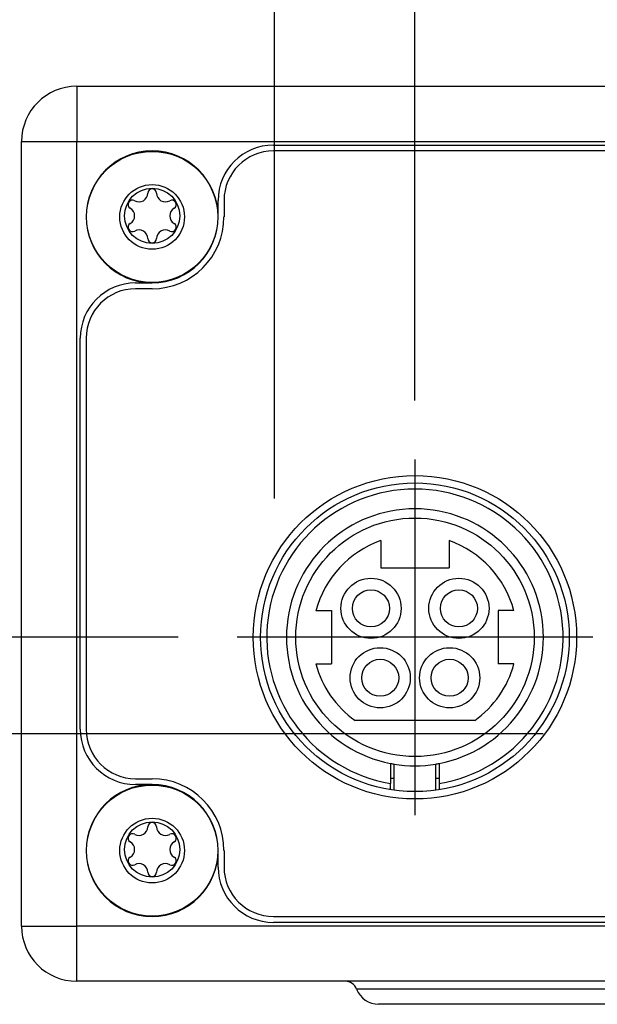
# Model space of a CAD drawing. Header units: inches. Extents: x 2.2 to 24.2, y 1.1 to 18.1.
# Tile 33 of 106: x 17.882 to 18.373, y 8.27 to 9.107. Entities that reach past the tile are written whole.
import ezdxf

# ---------------------------------------------------------------- set-up
doc = ezdxf.new("R2010")
doc.units = ezdxf.units.IN
doc.header["$MEASUREMENT"] = 0
doc.linetypes.add('DOT_CENTER', pattern=[14, 12, -1, 0, -1])
doc.layers.add('1', color=7, linetype='Continuous')
doc.styles.add('CONVERTER_11', font='txt.shx', dxfattribs={"width": 0.9})
doc.dimstyles.new('ME10_DIM_33', dxfattribs={"dimtxt": 0.275591, "dimasz": 0.18, "dimexe": 0.159843, "dimexo": 0.1, "dimgap": 0.2, "dimtad": 1, "dimzin": 4, "dimdsep": 46, "dimtxsty": 'CONVERTER_11', "dimsah": 1, "dimcen": 0.09, "dimclrd": 140, "dimclre": 140, "dimclrt": 4, "dimadec": 0, "dimazin": 0, "dimtfac": 1, "dimtdec": 4, "dimtix": 1, "dimtofl": 0, "dimtmove": 0, "dimatfit": 0, "dimfxl": 1, "dimtolj": 1, "dimtzin": 0, "dimarcsym": 0})
doc.dimstyles.new('ME10_DIM_34', dxfattribs={"dimtxt": 0.275591, "dimasz": 0.18, "dimexe": 0.159843, "dimexo": 0.1, "dimgap": 0.2, "dimtad": 1, "dimzin": 4, "dimdsep": 46, "dimtxsty": 'CONVERTER_11', "dimsah": 1, "dimcen": 0.09, "dimclrd": 140, "dimclre": 140, "dimclrt": 4, "dimadec": 0, "dimazin": 0, "dimtfac": 1, "dimtdec": 4, "dimtix": 1, "dimtofl": 0, "dimtmove": 0, "dimatfit": 0, "dimfxl": 1, "dimtolj": 1, "dimtzin": 0, "dimarcsym": 0})
doc.dimstyles.new('ME10_DIM_38', dxfattribs={"dimtxt": 0.275591, "dimasz": 0.18, "dimexe": 0.159843, "dimexo": 0.1, "dimgap": 0.2, "dimtad": 1, "dimzin": 4, "dimdsep": 46, "dimtxsty": 'CONVERTER_11', "dimsah": 1, "dimcen": 0.09, "dimclrd": 140, "dimclre": 140, "dimclrt": 4, "dimadec": 0, "dimazin": 0, "dimtfac": 1, "dimtdec": 4, "dimtix": 1, "dimtofl": 0, "dimtmove": 0, "dimatfit": 0, "dimfxl": 1, "dimtolj": 1, "dimtzin": 0, "dimarcsym": 0})
doc.dimstyles.new('ME10_DIM_39', dxfattribs={"dimtxt": 0.275591, "dimasz": 0.18, "dimexe": 0.159843, "dimexo": 0.1, "dimgap": 0.2, "dimtad": 1, "dimzin": 4, "dimdsep": 46, "dimtxsty": 'CONVERTER_11', "dimsah": 1, "dimcen": 0.09, "dimclrd": 140, "dimclre": 140, "dimclrt": 4, "dimadec": 0, "dimazin": 0, "dimtfac": 1, "dimtdec": 4, "dimtix": 1, "dimtofl": 0, "dimtmove": 0, "dimatfit": 0, "dimfxl": 1, "dimtolj": 1, "dimtzin": 0, "dimarcsym": 0})

# ---------------------------------------------------------------- blocks, each defined once
blk = doc.blocks.new('B250_front_panel__5', base_point=(35.7665, 16.5393))
at = {"color": 7, "linetype": 'Continuous'}
for p, q in [((35.8603, 18.1005), (37.4379, 18.1005)), ((35.7665, 16.6722), (35.7665, 18.0067)), ((36.195, 18.0005), (43.9247, 18.0005)), ((43.9247, 17.9905), (36.195, 17.9905)), ((36.101, 17.8783), (36.101, 17.9065)), ((36.111, 17.9065), (36.111, 17.8783)), ((35.9605, 17.7661), (35.9887, 17.7661)), ((35.9887, 17.7561), (35.9605, 17.7561)), ((35.8665, 17.0069), (35.8665, 17.6721)), ((35.8765, 17.6721), (35.8765, 17.0069)), ((36.3776, 17.3279), (36.3776, 17.2815)), ((36.4938, 17.3279), (36.4938, 17.2815)), ((36.3776, 17.2815), (36.4938, 17.2815)), ((36.2673, 17.2087), (36.294, 17.2087)), ((36.294, 17.2087), (36.294, 17.1181)), ((36.5774, 17.2087), (36.5774, 17.1181)), ((36.6041, 17.2087), (36.5774, 17.2087)), ((36.2673, 17.1181), (36.294, 17.1181)), ((36.6041, 17.1181), (36.5774, 17.1181)), ((36.5373, 17.0217), (36.3341, 17.0217)), ((36.3944, 16.9489), (36.3944, 16.9233)), ((36.4003, 16.9233), (36.4003, 16.9478)), ((36.4711, 16.9233), (36.4711, 16.9478)), ((36.477, 16.9489), (36.477, 16.9233)), ((35.9605, 16.9229), (35.9887, 16.9229)), ((35.9887, 16.9129), (35.9605, 16.9129)), ((36.3944, 16.9233), (36.3944, 16.9149)), ((36.4003, 16.9233), (36.3944, 16.9233)), ((36.3944, 16.9042), (36.3944, 16.9149)), ((36.4003, 16.9033), (36.4003, 16.9233)), ((36.4711, 16.9033), (36.4711, 16.9233)), ((36.477, 16.9233), (36.4711, 16.9233)), ((36.477, 16.9233), (36.477, 16.9149)), ((36.477, 16.9149), (36.477, 16.9042)), ((36.101, 16.7725), (36.101, 16.8007)), ((36.111, 16.8007), (36.111, 16.7725)), ((36.195, 16.6885), (43.9247, 16.6885)), ((43.9247, 16.6785), (36.195, 16.6785)), ((36.3171, 16.5785), (35.8603, 16.5785)), ((36.8171, 16.5785), (36.3171, 16.5785)), ((36.7603, 16.5393), (36.3739, 16.5393))]:
    blk.add_line(p, q, dxfattribs=at)
at = {"color": 124, "linetype": 'Continuous'}
for p, q in [((35.8603, 18.1005), (35.8603, 18.0067)), ((35.7665, 18.0067), (35.8603, 18.0067)), ((35.8603, 18.0067), (44.2594, 18.0067)), ((35.8603, 16.6722), (35.8603, 18.0067)), ((35.7665, 16.6722), (35.8603, 16.6722)), ((44.2594, 16.6722), (35.8603, 16.6722)), ((35.8603, 16.5785), (35.8603, 16.6722)), ((36.7977, 16.5651), (36.3365, 16.5651))]:
    blk.add_line(p, q, dxfattribs=at)
for centre in [(35.9887, 17.8783), (35.9887, 16.8007)]:
    blk.add_circle(centre, 0.1115, dxfattribs=at)
at = {"color": 7, "linetype": 'Continuous'}
for centre, radius in [((35.9887, 17.8783), 0.055), ((35.9887, 17.8801), 0.047), ((36.4357, 17.1634), 0.275), ((36.4357, 17.1634), 0.2625), ((36.4357, 17.1634), 0.2028), ((36.3609, 17.2126), 0.0512), ((36.5105, 17.2126), 0.0512), ((36.3609, 17.2126), 0.0315), ((36.5105, 17.2126), 0.0315), ((36.3766, 17.0945), 0.0512), ((36.4947, 17.0945), 0.0512), ((36.3766, 17.0945), 0.0315), ((36.4947, 17.0945), 0.0315), ((35.9887, 16.8007), 0.055), ((35.9887, 16.8025), 0.047)]:
    blk.add_circle(centre, radius, dxfattribs=at)
for centre, radius, start, end in [((35.8603, 18.0067), 0.0938, 90, 180), ((35.9887, 17.8783), 0.1122, 0, 180), ((36.195, 17.9065), 0.094, 90, 180), ((36.195, 17.9065), 0.084, 90, 180), ((35.9663, 17.9189), 0.015, 240.7228, 359.2772), ((35.9887, 17.9186), 0.00748, 0.7228, 179.2772), ((36.0112, 17.9189), 0.015, 180.7228, 299.2772), ((35.9553, 17.8994), 0.00748, 60.7228, 239.2772), ((36.0222, 17.8994), 0.00748, 300.7228, 119.2772), ((35.9439, 17.8801), 0.015, 300.7228, 59.2772), ((36.0336, 17.8801), 0.015, 120.7228, 239.2772), ((35.9887, 17.8783), 0.1122, 180, 270), ((35.9553, 17.8608), 0.00748, 120.7228, 299.2772), ((35.9887, 17.8783), 0.1222, 270, 0), ((35.9887, 17.8783), 0.1122, 270, 0), ((36.0222, 17.8608), 0.00748, 240.7228, 59.2772), ((35.9663, 17.8412), 0.015, 0.7228, 119.2772), ((36.0112, 17.8412), 0.015, 60.7228, 179.2772), ((35.9887, 17.8415), 0.00748, 180.7228, 359.2772), ((35.9605, 17.6721), 0.094, 90, 180), ((35.9605, 17.6721), 0.084, 90, 180), ((36.4357, 17.1634), 0.252, 279.4428, 260.5572), ((36.4357, 17.1634), 0.2185, 280.9055, 259.0945), ((36.4357, 17.1634), 0.1744, 109.4484, 164.954), ((36.4357, 17.1634), 0.1744, 15.046, 70.5516), ((36.4357, 17.1634), 0.1744, 195.046, 234.3548), ((36.4357, 17.1634), 0.1744, 305.6452, 344.954), ((35.9605, 17.0069), 0.094, 180, 270), ((35.9605, 17.0069), 0.084, 180, 270), ((36.4357, 17.1634), 0.2185, 259.0945, 260.6676), ((36.4357, 17.1634), 0.2185, 260.6676, 279.3324), ((36.4357, 17.1634), 0.2185, 279.3324, 280.9055), ((35.9887, 16.8007), 0.1122, 90, 180), ((35.9887, 16.8007), 0.1222, 0, 90), ((35.9887, 16.8007), 0.1122, 0, 90), ((35.9887, 16.8411), 0.00748, 0.7228, 179.2772), ((35.9553, 16.8218), 0.00748, 60.7228, 239.2772), ((35.9663, 16.8413), 0.015, 240.7228, 359.2772), ((36.0112, 16.8413), 0.015, 180.7228, 299.2772), ((36.0222, 16.8218), 0.00748, 300.7228, 119.2772), ((35.9439, 16.8025), 0.015, 300.7228, 59.2772), ((36.0336, 16.8025), 0.015, 120.7228, 239.2772), ((35.9887, 16.8007), 0.1122, 180, 0), ((35.9553, 16.7832), 0.00748, 120.7228, 299.2772), ((35.9663, 16.7636), 0.015, 0.7228, 119.2772), ((36.0112, 16.7636), 0.015, 60.7228, 179.2772), ((36.0222, 16.7832), 0.00748, 240.7228, 59.2772), ((35.9887, 16.7639), 0.00748, 180.7228, 359.2772), ((36.195, 16.7725), 0.094, 180, 270), ((36.195, 16.7725), 0.084, 180, 270), ((35.8603, 16.6722), 0.0938, 180, 270), ((36.3171, 16.5577), 0.0208, 20.8096, 90), ((36.3739, 16.5793), 0.04, 200.8096, 270)]:
    blk.add_arc(centre, radius, start, end, dxfattribs=at)
at = {"layer": '1', "color": 30, "linetype": 'DOT_CENTER'}
for p, q in [((36.4357, 17.4659), (36.4357, 16.8609)), ((36.7382, 17.1634), (36.1332, 17.1634))]:
    blk.add_line(p, q, dxfattribs=at)
blk = doc.blocks.new('cu_usrp-twinrx__6', base_point=(35.7665, 16.5393))
blk.add_blockref('B250_front_panel__5', (35.7665, 16.5393))
blk = doc.blocks.new('*D40')
at = {"layer": '1', "color": 140, "linetype": 'Continuous'}
blk.add_line((36.6537, 16.9994), (35.0441, 16.9994), dxfattribs=at)
at = {"layer": '1', "color": 4, "insert": (33.8892, 16.8616), "char_height": 0.275591, "attachment_point": 7, "line_spacing_factor": 0.60024, "style": 'CONVERTER_11'}
blk.add_mtext('\\C4;2X\\C4;.42', dxfattribs=at)
blk = doc.blocks.new('*D41')
at = {"layer": '1', "color": 140, "linetype": 'Continuous'}
for p, q in [((35.2768, 17.6561), (35.0441, 17.6561)), ((35.6246, 17.1634), (35.2768, 17.6561)), ((36.0332, 17.1634), (35.6246, 17.1634))]:
    blk.add_line(p, q, dxfattribs=at)
at = {"layer": '1', "color": 4, "style": 'CONVERTER_11', "width": 0.9}
blk.add_text('.58', height=0.27559, dxfattribs=at).set_placement((34.3411, 17.529))
blk = doc.blocks.new('*D45')
at = {"layer": '1', "color": 140, "linetype": 'Continuous'}
blk.add_line((36.4357, 17.5659), (36.4357, 18.9594), dxfattribs=at)
at = {"layer": '1', "color": 4, "insert": (36.5735, 19.1594), "char_height": 0.27559, "attachment_point": 7, "rotation": 90, "line_spacing_factor": 0.60024, "style": 'CONVERTER_11'}
blk.add_mtext('7.92', dxfattribs=at)
blk = doc.blocks.new('*D46')
at = {"layer": '1', "color": 140, "linetype": 'Continuous'}
blk.add_line((36.1966, 17.3993), (36.1966, 18.9594), dxfattribs=at)
at = {"layer": '1', "color": 4, "insert": (36.3344, 19.1594), "char_height": 0.27559, "attachment_point": 7, "rotation": 90, "line_spacing_factor": 0.60024, "style": 'CONVERTER_11'}
blk.add_mtext('8.16', dxfattribs=at)
blk = doc.blocks.new('RIGHT1', base_point=(40.0598, 17.3598))
blk.add_blockref('cu_usrp-twinrx__6', (35.7665, 16.5393))
at = {"layer": '1'}
for feature_location, offset, dtype, origin, dimstyle, picture, middle in [((36.1966, 17.2993), (0, 1.6601), 1, (44.3531, 18.0067), 'ME10_DIM_39', '*D46', (36.1966, 19.4936)), ((36.4357, 17.4659), (0, 1.4935), 1, (44.3531, 18.0067), 'ME10_DIM_38', '*D45', (36.4357, 19.5349)), ((36.1332, 17.1634), (-1.1292, 0.5034), 0, (35.8603, 16.5785), 'ME10_DIM_34', '*D41', (34.5926, 17.6668))]:
    dim = blk.add_ordinate_dim(feature_location=feature_location, offset=offset, dtype=dtype, origin=origin, dimstyle=dimstyle, dxfattribs=at)
    dim.commit()
    dim.dimension.update_dxf_attribs({"geometry": picture, "text_midpoint": middle})
dim = blk.add_ordinate_dim(feature_location=(36.7537, 16.9994), offset=(-1.7096, 0), dtype=0, origin=(35.8603, 16.5785), dimstyle='ME10_DIM_33', override={"dimpost": '2X<>'}, dxfattribs=at)
dim.commit()
dim.dimension.update_dxf_attribs({"geometry": '*D40', "text_midpoint": (34.3033, 16.9994)})

msp = doc.modelspace()

# ---------------------------------------------------------------- block references
at = {"xscale": 0.5, "yscale": 0.5, "zscale": 0.5}
msp.add_blockref('RIGHT1', (20.02992, 8.67992), dxfattribs=at)

doc.saveas('drawing.dxf')
